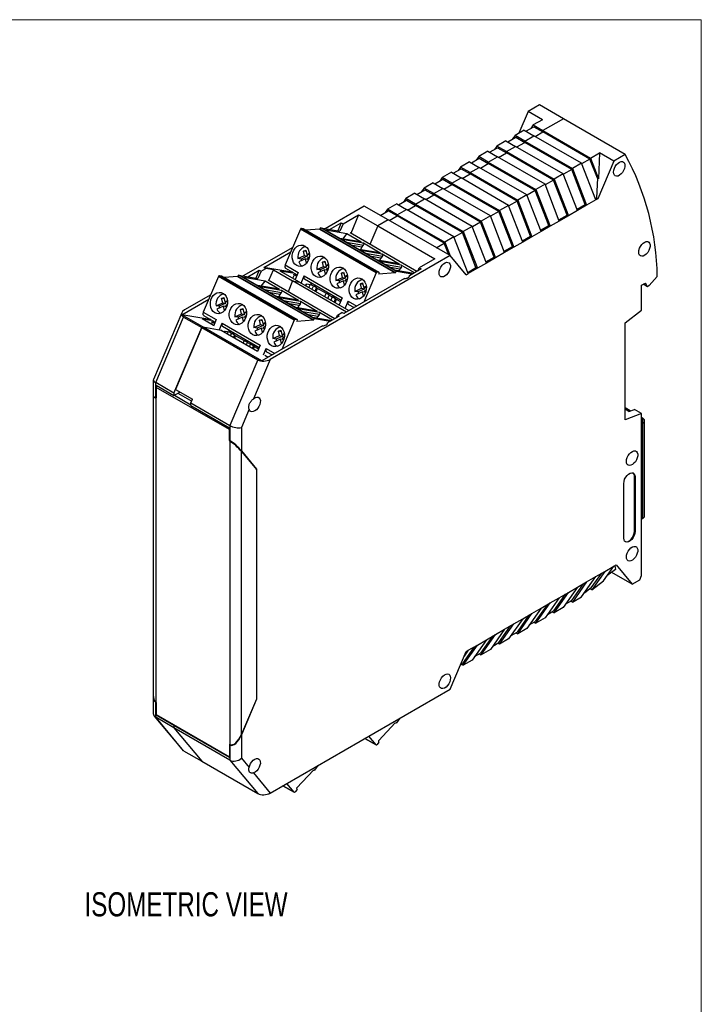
# Model space of a CAD drawing. Header units: millimetres. Extents: x 0 to 432, y 0 to 279.
# Tile 4 of 4: x 305 to 432, y 96 to 279. Entities that reach past the tile are written whole.
import ezdxf

# ---------------------------------------------------------------- set-up
doc = ezdxf.new("R2010")
doc.units = ezdxf.units.MM
doc.layers.add('TEXT', color=140, linetype='Continuous', lineweight=25)
doc.styles.add('SLDTEXTSTYLE0', font='TXT', dxfattribs={"width": 0.75})

msp = doc.modelspace()

# ---------------------------------------------------------------- linework, layer by layer
at = {"color": 7, "linetype": 'Continuous', "lineweight": 18}
for p in [(0, 279.4), (431.8, 0)]:
    msp.add_line(p, (431.8, 279.4), dxfattribs=at)
for p, q in [((401.64, 263.5), (399.52, 262.28)), ((406.09, 260.93), (401.64, 263.5)), ((399.52, 262.28), (397.8, 258.22)), ((402.18, 260.75), (399.52, 262.28)), ((402.18, 260.75), (400.48, 259.77)), ((406.09, 260.93), (402.28, 258.73)), ((417.62, 254.28), (406.09, 260.93)), ((399.12, 258.6), (400.6, 259.45)), ((400.48, 259.77), (400.02, 259.12)), ((400.48, 259.77), (402.28, 258.73)), ((400.6, 259.45), (402.28, 258.48)), ((395.72, 256.64), (397.21, 257.49)), ((397.09, 257.81), (396.63, 257.16)), ((398.78, 258.79), (397.09, 257.81)), ((398.89, 256.77), (397.09, 257.81)), ((397.21, 257.49), (398.89, 256.52)), ((398.78, 258.79), (400.58, 257.75)), ((398.89, 256.77), (400.58, 257.75)), ((409.46, 252.63), (400.58, 257.75)), ((400.8, 257.63), (402.28, 258.48)), ((402.28, 258.73), (411.15, 253.61)), ((402.28, 258.48), (402.28, 258.73)), ((411.03, 253.43), (402.28, 258.48)), ((392.33, 254.68), (393.81, 255.53)), ((393.69, 255.85), (393.23, 255.2)), ((395.39, 256.83), (393.69, 255.85)), ((395.49, 254.81), (393.69, 255.85)), ((393.81, 255.53), (395.49, 254.56)), ((395.39, 256.83), (397.19, 255.79)), ((395.49, 254.81), (397.19, 255.79)), ((406.06, 250.67), (397.19, 255.79)), ((397.4, 255.67), (398.89, 256.52)), ((398.89, 256.77), (407.76, 251.65)), ((398.89, 256.52), (398.89, 256.77)), ((407.64, 251.47), (398.89, 256.52)), ((388.94, 252.72), (390.42, 253.57)), ((390.3, 253.89), (389.84, 253.24)), ((391.99, 254.87), (390.3, 253.89)), ((392.1, 252.85), (390.3, 253.89)), ((390.42, 253.57), (392.1, 252.61)), ((391.99, 254.87), (393.8, 253.83)), ((392.1, 252.85), (393.8, 253.83)), ((402.67, 248.71), (393.8, 253.83)), ((394.01, 253.71), (395.49, 254.56)), ((395.49, 254.81), (404.37, 249.69)), ((395.49, 254.56), (395.49, 254.81)), ((404.24, 249.51), (395.49, 254.56)), ((411.03, 253.43), (409.49, 252.54)), ((412.42, 249.86), (411.03, 253.43)), ((411.15, 253.61), (412.85, 254.59)), ((411.15, 253.61), (412.66, 249.72)), ((412.85, 254.59), (412.66, 249.72)), ((415.5, 253.05), (412.85, 254.59)), ((417.62, 254.28), (415.5, 253.05)), ((385.54, 250.76), (387.03, 251.62)), ((386.9, 251.93), (386.45, 251.28)), ((388.6, 252.91), (386.9, 251.93)), ((388.7, 250.89), (386.9, 251.93)), ((387.03, 251.62), (388.7, 250.65)), ((388.6, 252.91), (390.4, 251.87)), ((388.7, 250.89), (390.4, 251.87)), ((399.27, 246.75), (390.4, 251.87)), ((390.61, 251.75), (392.1, 252.61)), ((392.1, 252.85), (400.97, 247.73)), ((392.1, 252.61), (392.1, 252.85)), ((400.85, 247.55), (392.1, 252.61)), ((407.64, 251.47), (406.1, 250.58)), ((410.17, 244.95), (407.64, 251.47)), ((409.46, 252.63), (407.76, 251.65)), ((407.76, 251.65), (410.41, 244.81)), ((412.11, 245.79), (409.46, 252.63)), ((415.5, 253.05), (412.52, 246.02)), ((382.15, 248.8), (383.63, 249.66)), ((383.51, 249.97), (383.05, 249.32)), ((385.21, 250.95), (383.51, 249.97)), ((385.31, 248.93), (383.51, 249.97)), ((383.63, 249.66), (385.31, 248.69)), ((385.21, 250.95), (387.01, 249.91)), ((385.31, 248.93), (387.01, 249.91)), ((395.88, 244.79), (387.01, 249.91)), ((387.22, 249.79), (388.7, 250.65)), ((388.7, 250.89), (397.58, 245.77)), ((388.7, 250.65), (388.7, 250.89)), ((397.45, 245.59), (388.7, 250.65)), ((406.06, 250.67), (404.37, 249.69)), ((404.37, 249.69), (407.02, 242.85)), ((408.72, 243.83), (406.06, 250.67)), ((412.42, 249.86), (412.27, 246.17)), ((412.66, 249.72), (412.42, 249.86)), ((380.12, 248.01), (379.66, 247.36)), ((381.81, 248.99), (380.12, 248.01)), ((381.92, 246.97), (380.12, 248.01)), ((381.81, 248.99), (383.61, 247.95)), ((381.92, 246.97), (383.61, 247.95)), ((392.49, 242.83), (383.61, 247.95)), ((383.83, 247.83), (385.31, 248.69)), ((385.31, 248.93), (394.18, 243.81)), ((385.31, 248.69), (385.31, 248.93)), ((394.06, 243.64), (385.31, 248.69)), ((402.67, 248.71), (400.97, 247.73)), ((405.32, 241.87), (402.67, 248.71)), ((404.24, 249.51), (402.7, 248.62)), ((406.77, 242.99), (404.24, 249.51)), ((376.72, 246.05), (376.26, 245.4)), ((378.42, 247.03), (376.72, 246.05)), ((378.52, 245.01), (376.72, 246.05)), ((378.42, 247.03), (380.22, 245.99)), ((378.52, 245.01), (380.22, 245.99)), ((378.75, 246.84), (380.24, 247.7)), ((389.09, 240.87), (380.22, 245.99)), ((380.24, 247.7), (381.92, 246.73)), ((380.43, 245.87), (381.92, 246.73)), ((381.92, 246.97), (390.79, 241.85)), ((381.92, 246.73), (381.92, 246.97)), ((390.67, 241.68), (381.92, 246.73)), ((399.27, 246.75), (397.58, 245.77)), ((401.93, 239.91), (399.27, 246.75)), ((400.85, 247.55), (399.31, 246.66)), ((403.38, 241.03), (400.85, 247.55)), ((400.97, 247.73), (403.62, 240.89)), ((412.02, 246.02), (412.27, 246.17)), ((412.52, 246.02), (412.11, 245.79)), ((412.27, 246.17), (412.52, 246.02)), ((368.98, 244.65), (361.69, 240.44)), ((373.43, 242.07), (368.98, 244.65)), ((375.02, 245.07), (373.33, 244.09)), ((375.02, 245.07), (376.83, 244.03)), ((375.36, 244.88), (376.84, 245.74)), ((376.84, 245.74), (378.52, 244.77)), ((377.04, 243.91), (378.52, 244.77)), ((378.52, 245.01), (387.39, 239.89)), ((378.52, 244.77), (378.52, 245.01)), ((387.27, 239.72), (378.52, 244.77)), ((395.88, 244.79), (394.18, 243.81)), ((398.53, 237.95), (395.88, 244.79)), ((397.45, 245.59), (395.91, 244.7)), ((399.99, 239.07), (397.45, 245.59)), ((397.58, 245.77), (400.23, 238.93)), ((408.63, 244.06), (410.17, 244.95)), ((410.41, 244.81), (408.72, 243.83)), ((410.41, 244.81), (410.17, 244.95)), ((412.11, 245.79), (410.41, 244.81)), ((365.02, 241.34), (367.91, 243.01)), ((367.91, 243.01), (366.45, 239.57)), ((367.91, 243.01), (371.48, 240.95)), ((371.96, 242.92), (373.45, 243.78)), ((373.33, 244.09), (372.87, 243.44)), ((375.13, 243.05), (373.33, 244.09)), ((375.13, 242.81), (373.45, 243.78)), ((373.64, 241.95), (375.13, 242.81)), ((375.13, 243.05), (376.83, 244.03)), ((375.13, 242.81), (375.13, 243.05)), ((375.13, 243.05), (384, 237.93)), ((383.88, 237.76), (375.13, 242.81)), ((385.7, 238.91), (376.83, 244.03)), ((392.49, 242.83), (390.79, 241.85)), ((395.14, 235.99), (392.49, 242.83)), ((394.06, 243.64), (392.52, 242.75)), ((396.59, 237.11), (394.06, 243.64)), ((394.18, 243.81), (396.84, 236.97)), ((405.23, 242.1), (406.77, 242.99)), ((407.02, 242.85), (405.32, 241.87)), ((407.02, 242.85), (406.77, 242.99)), ((408.72, 243.83), (407.02, 242.85)), ((371.37, 232.36), (357.26, 240.5)), ((357.26, 240.5), (357.6, 240.47)), ((357.6, 240.47), (371.71, 232.32)), ((374.98, 232.44), (360.87, 240.58)), ((360.87, 240.58), (364.43, 239.97)), ((362.51, 240.3), (364.66, 241.54)), ((364.66, 241.54), (364.02, 240.04)), ((365.02, 241.34), (364.43, 239.97)), ((364.66, 241.54), (365.02, 241.34)), ((371.48, 240.95), (370.02, 237.51)), ((373.43, 242.07), (371.48, 240.95)), ((371.48, 240.95), (382.12, 234.8)), ((384.96, 235.42), (373.43, 242.07)), ((389.09, 240.87), (387.39, 239.89)), ((391.75, 234.03), (389.09, 240.87)), ((390.67, 241.68), (389.12, 240.79)), ((393.2, 235.15), (390.67, 241.68)), ((390.79, 241.85), (393.44, 235.01)), ((401.84, 240.14), (403.38, 241.03)), ((403.62, 240.89), (401.93, 239.91)), ((403.62, 240.89), (403.38, 241.03)), ((405.32, 241.87), (403.62, 240.89)), ((357.07, 240.34), (354.24, 233.68)), ((371.18, 232.2), (357.07, 240.34)), ((360.65, 240.36), (358.16, 240.14)), ((360.67, 240.42), (360.65, 240.36)), ((360.65, 240.36), (374.75, 232.22)), ((360.67, 240.42), (374.78, 232.28)), ((361.79, 240.16), (364.47, 238.62)), ((365.75, 239.48), (361.79, 240.16)), ((368.35, 237.96), (364.44, 238.63)), ((365.03, 238.53), (365.75, 239.48)), ((368.42, 237.93), (365.75, 239.48)), ((378.77, 232.46), (366.33, 239.64)), ((385.7, 238.91), (384, 237.93)), ((388.35, 232.07), (385.7, 238.91)), ((387.27, 239.72), (385.73, 238.83)), ((389.8, 233.19), (387.27, 239.72)), ((387.39, 239.89), (390.05, 233.05)), ((398.44, 238.18), (399.99, 239.07)), ((400.23, 238.93), (398.53, 237.95)), ((400.23, 238.93), (399.99, 239.07)), ((401.93, 239.91), (400.23, 238.93)), ((355.63, 236.94), (346.42, 231.62)), ((364.47, 238.62), (368.42, 237.93)), ((364.84, 238.4), (368, 236.58)), ((368.8, 237.72), (364.84, 238.4)), ((365.67, 237.92), (368.82, 237.38)), ((368.55, 236.98), (366.77, 237.28)), ((368.33, 236.53), (368.55, 236.98)), ((368.55, 236.98), (368.82, 237.38)), ((371.96, 235.89), (368.8, 237.72)), ((382.39, 236.9), (383.88, 237.76)), ((384.74, 235.55), (383.88, 237.76)), ((384, 237.93), (384.99, 235.38)), ((395.05, 236.22), (396.59, 237.11)), ((396.84, 236.97), (395.14, 235.99)), ((396.84, 236.97), (396.59, 237.11)), ((398.53, 237.95), (396.84, 236.97)), ((350.25, 233.22), (355.29, 236.13)), ((384.96, 235.42), (351.46, 216.08)), ((356.61, 234.89), (357.85, 235.45)), ((358.44, 235.35), (357.21, 234.78)), ((357.65, 236.25), (358.06, 236.44)), ((357.85, 235.45), (357.65, 236.25)), ((358.13, 236.17), (357.65, 236.25)), ((357.85, 235.45), (358.44, 235.35)), ((358.06, 236.44), (358.26, 235.64)), ((358.26, 235.64), (358.74, 235.86)), ((358.76, 235.55), (358.26, 235.64)), ((358.44, 235.35), (358.38, 235.62)), ((358.73, 235.13), (358.42, 234.99)), ((358.42, 234.99), (358.53, 234.5)), ((371.89, 235.92), (367.97, 236.59)), ((368, 236.58), (371.96, 235.89)), ((372.34, 235.67), (368.38, 236.36)), ((368.38, 236.36), (371.54, 234.53)), ((369.21, 235.88), (372.36, 235.33)), ((372.08, 234.94), (370.31, 235.24)), ((372.36, 235.33), (372.08, 234.94)), ((375.49, 233.85), (372.34, 235.67)), ((387.94, 231.84), (384.96, 235.42)), ((391.66, 234.26), (393.2, 235.15)), ((393.44, 235.01), (391.75, 234.03)), ((393.44, 235.01), (393.2, 235.15)), ((395.14, 235.99), (393.44, 235.01)), ((350.25, 233.22), (350.6, 233.02)), ((355.47, 232.32), (350.25, 233.22)), ((354.24, 233.68), (356.63, 232.3)), ((357.21, 234.78), (356.61, 234.89)), ((358.01, 234.8), (356.77, 234.23)), ((358.21, 234), (358.01, 234.8)), ((358.48, 234.72), (358.01, 234.8)), ((358.22, 234), (358.21, 234)), ((360.15, 232.84), (361.39, 233.41)), ((361.98, 233.31), (360.74, 232.74)), ((361.19, 234.21), (361.6, 234.4)), ((361.39, 233.41), (361.19, 234.21)), ((361.66, 234.13), (361.19, 234.21)), ((361.39, 233.41), (361.98, 233.31)), ((361.6, 234.4), (361.79, 233.6)), ((361.79, 233.6), (362.28, 233.82)), ((362.3, 233.51), (361.79, 233.6)), ((361.98, 233.31), (361.91, 233.57)), ((375.43, 233.88), (371.51, 234.55)), ((371.54, 234.53), (375.49, 233.85)), ((371.87, 234.49), (372.08, 234.94)), ((375.87, 233.63), (371.91, 234.32)), ((371.91, 234.32), (374.59, 232.77)), ((372.74, 233.84), (375.89, 233.29)), ((375.62, 232.9), (373.84, 233.2)), ((375.89, 233.29), (375.62, 232.9)), ((378.34, 232.21), (375.87, 233.63)), ((379, 232.59), (379.23, 233.13)), ((382.12, 234.8), (379.23, 233.13)), ((379.23, 233.13), (379.58, 232.93)), ((388.26, 232.3), (389.8, 233.19)), ((390.05, 233.05), (389.8, 233.19)), ((391.75, 234.03), (390.05, 233.05)), ((341.8, 231.52), (338.97, 224.86)), ((355.91, 223.38), (341.8, 231.52)), ((356.1, 223.54), (341.99, 231.68)), ((341.99, 231.68), (342.33, 231.65)), ((342.33, 231.65), (356.44, 223.51)), ((345.37, 231.54), (342.89, 231.33)), ((345.4, 231.61), (345.37, 231.54)), ((345.37, 231.54), (359.48, 223.4)), ((345.4, 231.61), (359.51, 223.46)), ((359.7, 223.62), (345.6, 231.77)), ((345.6, 231.77), (349.16, 231.15)), ((346.52, 231.34), (349.19, 229.8)), ((350.47, 230.66), (346.52, 231.34)), ((347.24, 231.48), (349.39, 232.73)), ((349.39, 232.73), (348.75, 231.22)), ((349.74, 232.52), (349.16, 231.15)), ((349.39, 232.73), (349.74, 232.52)), ((349.74, 232.52), (350.6, 233.02)), ((352.05, 232.77), (350.6, 233.02)), ((351.19, 230.75), (352.05, 232.77)), ((352.05, 232.77), (355.62, 230.71)), ((355.57, 232.16), (353.32, 232.55)), ((356.89, 230.49), (353.32, 232.55)), ((354.3, 233.1), (356.44, 231.86)), ((355.39, 232.47), (355.57, 232.17)), ((355.68, 231.19), (355.95, 231.81)), ((355.69, 231.97), (355.95, 231.81)), ((356.33, 231.59), (355.95, 231.81)), ((356.63, 232.3), (356.07, 230.97)), ((357.2, 230.31), (357.76, 231.65)), ((357.76, 231.65), (364.83, 227.56)), ((360.74, 232.74), (360.15, 232.84)), ((361.55, 232.76), (360.31, 232.19)), ((361.74, 231.95), (361.55, 232.76)), ((362.02, 232.68), (361.55, 232.76)), ((361.75, 231.96), (361.74, 231.95)), ((362.26, 233.09), (361.95, 232.94)), ((361.95, 232.94), (362.07, 232.46)), ((363.68, 230.8), (364.92, 231.37)), ((364.72, 232.17), (365.13, 232.36)), ((364.92, 231.37), (364.72, 232.17)), ((365.2, 232.09), (364.72, 232.17)), ((364.92, 231.37), (365.51, 231.27)), ((365.13, 232.36), (365.33, 231.55)), ((365.33, 231.55), (365.81, 231.77)), ((365.83, 231.47), (365.33, 231.55)), ((365.51, 231.27), (365.45, 231.53)), ((371.18, 232.2), (368.87, 226.74)), ((371.71, 232.32), (371.37, 232.36)), ((371.71, 232.32), (371.7, 231.95)), ((374.75, 232.22), (371.7, 231.95)), ((374.59, 232.77), (378.22, 232.15)), ((374.75, 232.22), (374.78, 232.28)), ((377.87, 231.94), (374.98, 232.44)), ((375.49, 232.62), (375.62, 232.9)), ((377.34, 231.48), (377.42, 231.68)), ((379.58, 232.93), (377.42, 231.68)), ((387.94, 231.84), (388.35, 232.07)), ((390.05, 233.05), (388.35, 232.07)), ((422.08, 229.82), (423.6, 231.52)), ((353.08, 229.14), (349.16, 229.82)), ((349.19, 229.8), (353.15, 229.12)), ((349.57, 229.58), (352.73, 227.76)), ((353.53, 228.9), (349.57, 229.58)), ((349.76, 229.71), (350.47, 230.66)), ((353.15, 229.12), (350.47, 230.66)), ((363.49, 223.64), (351.06, 230.82)), ((355.62, 230.71), (354.76, 228.69)), ((365.68, 224.9), (355.62, 230.71)), ((355.62, 230.71), (356.89, 230.49)), ((356.89, 230.49), (366.12, 225.16)), ((357.82, 231.06), (364.65, 227.12)), ((358, 229.85), (358, 229.85)), ((358.15, 230.05), (358.05, 229.82)), ((359.2, 229.94), (358.29, 230.09)), ((358.65, 229.47), (358.87, 229.99)), ((358.91, 230.44), (359.2, 229.94)), ((359.2, 229.94), (359.48, 229.77)), ((359.48, 229.77), (359.22, 229.15)), ((360.08, 229.43), (359.48, 229.77)), ((364.28, 230.7), (363.68, 230.8)), ((365.08, 230.72), (363.84, 230.15)), ((365.51, 231.27), (364.28, 230.7)), ((365.28, 229.91), (365.08, 230.72)), ((365.55, 230.64), (365.08, 230.72)), ((376.48, 231.14), (365.17, 224.61)), ((365.29, 229.92), (365.28, 229.91)), ((365.8, 231.04), (365.49, 230.9)), ((365.49, 230.9), (365.61, 230.42)), ((368.26, 230.13), (368.67, 230.32)), ((368.46, 229.33), (368.26, 230.13)), ((368.73, 230.05), (368.26, 230.13)), ((368.67, 230.32), (368.86, 229.51)), ((368.86, 229.51), (369.35, 229.73)), ((369.37, 229.43), (368.86, 229.51)), ((369.05, 229.22), (368.98, 229.49)), ((420.67, 229.91), (421.37, 230.31)), ((420.67, 225.26), (420.67, 229.91)), ((421.74, 229.62), (420.96, 230.07)), ((421.74, 229.62), (421.37, 230.31)), ((422.08, 229.82), (421.74, 229.62)), ((340.36, 228.12), (335.48, 225.31)), ((342.38, 227.44), (342.79, 227.62)), ((342.79, 227.62), (342.98, 226.82)), ((350.4, 229.1), (353.55, 228.56)), ((353.27, 228.16), (351.5, 228.47)), ((356.62, 227.1), (352.7, 227.78)), ((352.73, 227.76), (356.69, 227.07)), ((353.06, 227.71), (353.27, 228.16)), ((353.27, 228.16), (353.55, 228.56)), ((356.69, 227.07), (353.53, 228.9)), ((359.82, 228.8), (360.08, 229.43)), ((360, 228.7), (360.26, 229.32)), ((360.08, 229.43), (361.86, 228.4)), ((361.86, 228.4), (361.59, 227.78)), ((362.45, 228.06), (361.86, 228.4)), ((362.19, 227.43), (362.45, 228.06)), ((362.45, 228.06), (363.02, 227.73)), ((363.02, 227.73), (362.75, 227.11)), ((363.62, 227.39), (363.02, 227.73)), ((367.22, 228.76), (368.46, 229.33)), ((367.81, 228.66), (367.22, 228.76)), ((368.62, 228.68), (367.38, 228.11)), ((369.05, 229.22), (367.81, 228.66)), ((368.46, 229.33), (369.05, 229.22)), ((368.81, 227.87), (368.62, 228.68)), ((369.09, 228.59), (368.62, 228.68)), ((368.82, 227.88), (368.81, 227.87)), ((369.33, 229), (369.02, 228.86)), ((369.02, 228.86), (369.14, 228.38)), ((334.98, 224.41), (340.01, 227.31)), ((341.34, 226.07), (342.58, 226.63)), ((341.93, 225.97), (341.34, 226.07)), ((342.74, 225.98), (341.5, 225.42)), ((343.17, 226.53), (341.93, 225.97)), ((342.58, 226.63), (342.38, 227.44)), ((342.85, 227.36), (342.38, 227.44)), ((342.58, 226.63), (343.17, 226.53)), ((342.93, 225.18), (342.74, 225.98)), ((343.21, 225.9), (342.74, 225.98)), ((342.98, 226.82), (343.47, 227.04)), ((343.49, 226.73), (342.98, 226.82)), ((343.17, 226.53), (343.1, 226.8)), ((343.45, 226.31), (343.14, 226.17)), ((343.14, 226.17), (343.26, 225.69)), ((357.06, 226.86), (353.1, 227.54)), ((353.1, 227.54), (356.26, 225.72)), ((353.94, 227.06), (357.08, 226.52)), ((356.81, 226.12), (355.04, 226.43)), ((356.6, 225.67), (356.81, 226.12)), ((357.08, 226.52), (356.81, 226.12)), ((360.22, 225.03), (357.06, 226.86)), ((363.35, 226.76), (363.62, 227.39)), ((363.53, 226.66), (363.8, 227.28)), ((363.62, 227.39), (364.53, 226.86)), ((364.83, 227.56), (364.27, 226.23)), ((365.4, 225.58), (365.97, 226.91)), ((365.97, 226.91), (367.56, 225.99)), ((366.02, 226.33), (367.08, 225.72)), ((334.94, 224.76), (329.67, 212.34)), ((330.09, 211.74), (335.27, 223.97)), ((338.9, 222.14), (334.98, 224.41)), ((340.2, 223.5), (334.98, 224.41)), ((335.27, 223.97), (338.67, 222.01)), ((338.97, 224.86), (341.36, 223.48)), ((339.03, 224.28), (341.17, 223.04)), ((342.94, 225.18), (342.93, 225.18)), ((344.87, 224.03), (346.11, 224.59)), ((345.47, 223.92), (344.87, 224.03)), ((346.27, 223.94), (345.03, 223.38)), ((346.71, 224.49), (345.47, 223.92)), ((345.92, 225.4), (346.32, 225.58)), ((346.11, 224.59), (345.92, 225.4)), ((346.39, 225.31), (345.92, 225.4)), ((346.11, 224.59), (346.71, 224.49)), ((346.47, 223.14), (346.27, 223.94)), ((346.74, 223.86), (346.27, 223.94)), ((346.32, 225.58), (346.52, 224.78)), ((346.52, 224.78), (347, 225)), ((347.02, 224.69), (346.52, 224.78)), ((346.71, 224.49), (346.64, 224.76)), ((346.99, 224.27), (346.68, 224.13)), ((346.68, 224.13), (346.8, 223.64)), ((360.15, 225.06), (356.23, 225.73)), ((356.26, 225.72), (360.22, 225.03)), ((360.6, 224.82), (356.64, 225.5)), ((356.64, 225.5), (359.32, 223.96)), ((357.47, 225.02), (360.62, 224.48)), ((360.34, 224.08), (358.57, 224.39)), ((359.32, 223.96), (362.95, 223.33)), ((360.21, 223.8), (360.34, 224.08)), ((360.62, 224.48), (360.34, 224.08)), ((363.06, 223.39), (360.6, 224.82)), ((364.31, 224.11), (362.15, 222.87)), ((363.73, 223.78), (363.96, 224.32)), ((363.96, 224.32), (364.82, 224.81)), ((363.96, 224.32), (364.31, 224.11)), ((365.17, 224.61), (364.82, 224.81)), ((364.82, 224.81), (365.36, 224.72)), ((366.4, 225.32), (366.41, 225.35)), ((417.59, 222.86), (420.67, 225.26)), ((338.67, 222.01), (338.9, 222.14)), ((340.3, 223.34), (338.73, 223.62)), ((340.89, 222.37), (338.73, 223.62)), ((349.9, 215.79), (338.9, 222.14)), ((338.9, 222.14), (342.3, 221.55)), ((340.11, 223.65), (340.29, 223.35)), ((340.41, 223.15), (340.68, 223)), ((340.5, 222.59), (340.68, 223)), ((341.06, 222.78), (340.68, 223)), ((341.36, 223.48), (340.85, 222.29)), ((341.98, 221.63), (342.49, 222.83)), ((342.49, 222.83), (349.56, 218.75)), ((342.54, 222.25), (349.37, 218.31)), ((346.48, 223.14), (346.47, 223.14)), ((348.41, 221.99), (349.65, 222.55)), ((350.24, 222.45), (349, 221.88)), ((349.45, 223.36), (349.86, 223.54)), ((349.65, 222.55), (349.45, 223.36)), ((349.92, 223.27), (349.45, 223.36)), ((349.65, 222.55), (350.24, 222.45)), ((349.86, 223.54), (350.05, 222.74)), ((361.21, 222.32), (349.9, 215.79)), ((350.05, 222.74), (350.54, 222.96)), ((350.56, 222.65), (350.05, 222.74)), ((350.24, 222.45), (350.18, 222.72)), ((350.52, 222.23), (350.21, 222.09)), ((355.91, 223.38), (353.59, 217.93)), ((356.44, 223.51), (356.1, 223.54)), ((356.44, 223.51), (356.42, 223.13)), ((359.48, 223.4), (356.42, 223.13)), ((359.48, 223.4), (359.51, 223.46)), ((362.6, 223.12), (359.7, 223.62)), ((362.06, 222.66), (362.15, 222.87)), ((417.59, 204.82), (417.59, 222.86)), ((333.48, 209.78), (338.67, 222.01)), ((338.67, 222.01), (333.77, 210.47)), ((338.67, 222.01), (349.13, 215.96)), ((342.3, 221.55), (342.24, 221.59)), ((342.3, 221.55), (349.09, 217.63)), ((342.88, 221.23), (342.88, 221.22)), ((343.93, 221.12), (343.02, 221.28)), ((343.47, 220.88), (343.6, 221.18)), ((343.63, 221.62), (343.93, 221.12)), ((343.93, 221.12), (344.21, 220.96)), ((344.21, 220.96), (344.04, 220.55)), ((344.81, 220.61), (344.21, 220.96)), ((344.64, 220.21), (344.81, 220.61)), ((344.81, 220.61), (346.58, 219.59)), ((344.82, 220.1), (344.99, 220.51)), ((349, 221.88), (348.41, 221.99)), ((349.81, 221.9), (348.57, 221.33)), ((350, 221.1), (349.81, 221.9)), ((350.28, 221.82), (349.81, 221.9)), ((350.01, 221.1), (350, 221.1)), ((350.21, 222.09), (350.33, 221.6)), ((351.95, 219.94), (353.18, 220.51)), ((353.78, 220.41), (352.54, 219.84)), ((352.99, 221.31), (353.39, 221.5)), ((353.18, 220.51), (352.99, 221.31)), ((353.46, 221.23), (352.99, 221.31)), ((353.18, 220.51), (353.78, 220.41)), ((353.39, 221.5), (353.59, 220.7)), ((353.59, 220.7), (354.07, 220.92)), ((354.09, 220.61), (353.59, 220.7)), ((353.78, 220.41), (353.71, 220.67)), ((346.58, 219.59), (346.41, 219.18)), ((347.18, 219.24), (346.58, 219.59)), ((347.01, 218.84), (347.18, 219.24)), ((347.18, 219.24), (347.75, 218.92)), ((347.75, 218.92), (347.57, 218.51)), ((348.34, 218.57), (347.75, 218.92)), ((348.17, 218.16), (348.34, 218.57)), ((348.34, 218.57), (349.26, 218.04)), ((348.35, 218.06), (348.53, 218.47)), ((349.56, 218.75), (349.05, 217.55)), ((352.54, 219.84), (351.95, 219.94)), ((353.34, 219.86), (352.11, 219.29)), ((353.54, 219.05), (353.34, 219.86)), ((353.81, 219.78), (353.34, 219.86)), ((353.55, 219.06), (353.54, 219.05)), ((354.06, 220.19), (353.75, 220.04)), ((353.75, 220.04), (353.87, 219.56)), ((350.18, 216.9), (350.69, 218.09)), ((350.44, 216.85), (351.09, 216.48)), ((350.69, 218.09), (352.29, 217.17)), ((350.75, 217.51), (351.81, 216.9)), ((349.13, 215.96), (343.94, 203.74)), ((351.46, 216.08), (348.35, 208.75)), ((351.12, 216.5), (351.13, 216.53)), ((329.65, 212.25), (329.65, 208.99)), ((333.48, 209.78), (330.09, 211.74)), ((330.09, 208.93), (330.09, 211.74)), ((330.16, 211.25), (330.16, 208.88)), ((330.16, 211.25), (333.48, 209.33)), ((343.84, 202.98), (330.2, 210.86)), ((330.2, 208.74), (330.2, 210.86)), ((333.48, 209.33), (334.6, 209.98)), ((333.48, 209.78), (333.48, 209.33)), ((333.59, 209.4), (336.66, 207.62)), ((333.77, 210.47), (336.95, 208.63)), ((334.22, 209.76), (336.8, 208.27)), ((329.65, 208.86), (329.65, 153.46)), ((330.09, 208.93), (330.16, 208.88)), ((330.09, 208.8), (330.09, 152.3)), ((330.2, 208.74), (330.09, 208.8)), ((330.2, 208.84), (330.16, 208.88)), ((336.66, 207.95), (336.95, 208.63)), ((336.66, 207.95), (343.94, 203.74)), ((336.66, 207.5), (336.66, 207.95)), ((336.66, 207.5), (343.87, 203.33)), ((347.51, 206.78), (346.07, 203.38)), ((418.56, 206.46), (417.59, 207.02)), ((418.3, 206.36), (417.59, 206.77)), ((420.67, 205.97), (417.59, 204.82)), ((418.3, 206.36), (419.32, 206.74)), ((420.67, 205.97), (419.32, 206.74)), ((420.67, 175.79), (420.67, 205.97)), ((420.84, 205.14), (420.67, 205.24)), ((420.84, 204.9), (420.67, 205)), ((420.67, 204.96), (420.84, 204.9)), ((420.84, 204.9), (420.84, 204.08)), ((420.84, 204.08), (420.84, 186.36)), ((421.22, 186.89), (421.22, 204.61)), ((343.84, 202.98), (343.84, 200.86)), ((343.87, 200.97), (343.87, 203.33)), ((343.94, 203.74), (343.94, 200.92)), ((346.07, 203.38), (346.07, 199.04)), ((343.95, 200.8), (343.84, 200.86)), ((343.87, 200.97), (343.94, 200.92)), ((343.87, 200.97), (344.08, 200.72)), ((343.95, 144.3), (343.95, 200.8)), ((346.07, 199.04), (348.89, 195.64)), ((346.07, 146.18), (346.07, 198.91)), ((346.07, 198.91), (348.86, 195.56)), ((348.7, 195.75), (348.89, 195.64)), ((348.86, 195.56), (348.86, 152.76)), ((348.89, 195.64), (348.89, 152.72)), ((417.34, 182.75), (417.34, 192.96)), ((419.36, 194.24), (419.46, 194.18)), ((419.36, 184.04), (419.36, 194.24)), ((419.46, 194.18), (419.46, 183.97)), ((420.84, 186.36), (420.67, 186.26)), ((419.36, 184.04), (419.46, 183.97)), ((411.3, 173.47), (413.23, 176.21)), ((413.81, 176.54), (411.41, 173.14)), ((412.11, 175.57), (413.81, 176.54)), ((413.59, 174.8), (415.5, 177.52)), ((413.81, 176.54), (415.5, 177.52)), ((415.83, 176.92), (414.22, 175.7)), ((418.9, 174.18), (415.1, 176.37)), ((415.5, 177.52), (415.91, 177.76)), ((415.71, 177.64), (415.83, 176.92)), ((415.91, 177.76), (418.9, 174.18)), ((410.41, 174.59), (407.76, 170.81)), ((408.72, 173.61), (410.41, 174.59)), ((409.46, 171.79), (412.11, 175.57)), ((410.41, 174.59), (412.11, 175.57)), ((411.41, 173.14), (413.59, 174.8)), ((418.9, 174.18), (420.33, 175)), ((420.33, 175), (420.67, 175.79)), ((404.37, 168.85), (407.02, 172.63)), ((405.32, 171.65), (407.02, 172.63)), ((408.72, 173.61), (406.06, 169.83)), ((407.02, 172.63), (408.72, 173.61)), ((407.64, 171.13), (409.83, 174.25)), ((411.3, 173.47), (410.06, 172.53)), ((411.41, 173.14), (411.1, 173.32)), ((405.32, 171.65), (402.67, 167.87)), ((403.62, 170.67), (405.32, 171.65)), ((406.44, 172.29), (404.24, 169.17)), ((406.52, 170.48), (407.64, 171.13)), ((407.76, 170.81), (407.42, 171)), ((407.76, 170.81), (409.46, 171.79)), ((410.06, 172.53), (409.91, 172.44)), ((401.93, 169.69), (399.27, 165.91)), ((400.23, 168.71), (401.93, 169.69)), ((403.05, 170.33), (400.85, 167.21)), ((400.97, 166.89), (403.62, 170.67)), ((401.93, 169.69), (403.62, 170.67)), ((403.13, 168.52), (404.24, 169.17)), ((404.03, 169.04), (404.37, 168.85)), ((406.06, 169.83), (404.37, 168.85)), ((398.53, 167.73), (395.88, 163.95)), ((396.84, 166.75), (398.53, 167.73)), ((399.65, 168.37), (397.45, 165.25)), ((397.58, 164.93), (400.23, 168.71)), ((398.53, 167.73), (400.23, 168.71)), ((399.73, 166.56), (400.85, 167.21)), ((400.64, 167.08), (400.97, 166.89)), ((402.67, 167.87), (400.97, 166.89)), ((395.14, 165.77), (392.49, 161.99)), ((393.44, 164.79), (395.14, 165.77)), ((394.06, 163.29), (396.26, 166.41)), ((394.18, 162.97), (396.84, 166.75)), ((395.14, 165.77), (396.84, 166.75)), ((396.34, 164.6), (397.45, 165.25)), ((399.27, 165.91), (397.58, 164.93)), ((391.75, 163.81), (389.09, 160.03)), ((390.05, 162.83), (391.75, 163.81)), ((392.86, 164.45), (390.67, 161.33)), ((390.79, 161.01), (393.44, 164.79)), ((391.75, 163.81), (393.44, 164.79)), ((395.88, 163.95), (394.18, 162.97)), ((397.24, 165.12), (397.58, 164.93)), ((384.96, 154.58), (387.94, 161.61)), ((389.47, 162.49), (387.27, 159.37)), ((387.39, 159.05), (390.05, 162.83)), ((388.35, 161.85), (387.57, 160.74)), ((387.94, 161.61), (388.35, 161.85)), ((388.35, 161.85), (390.05, 162.83)), ((392.49, 161.99), (390.79, 161.01)), ((392.94, 162.64), (394.06, 163.29)), ((394.18, 162.97), (393.85, 163.17)), ((389.09, 160.03), (387.39, 159.05)), ((389.55, 160.68), (390.67, 161.33)), ((390.45, 161.21), (390.79, 161.01)), ((386.9, 159.15), (387.27, 159.37)), ((387.06, 159.25), (387.39, 159.05)), ((351.46, 135.24), (384.96, 154.58)), ((329.65, 153.34), (329.65, 150.08)), ((348.86, 152.76), (346.07, 146.18)), ((348.89, 152.72), (346.07, 146.06)), ((348.89, 152.72), (348.86, 152.75)), ((330.09, 152.3), (330.2, 152.24)), ((330.09, 152.18), (330.16, 152.14)), ((330.09, 149.36), (330.09, 152.18)), ((330.16, 152.14), (330.2, 152.23)), ((330.16, 152.14), (330.16, 149.77)), ((330.2, 149.87), (330.2, 152.24)), ((329.83, 149.57), (335.03, 143.33)), ((333.48, 147.4), (330.09, 149.36)), ((335.27, 143.13), (330.09, 149.36)), ((330.16, 149.77), (330.26, 149.83)), ((333.48, 147.85), (330.16, 149.77)), ((330.2, 149.87), (343.84, 141.99)), ((375.62, 149.19), (374.98, 148.34)), ((333.48, 147.85), (333.59, 147.91)), ((333.48, 147.85), (333.48, 147.4)), ((343.87, 141.85), (333.48, 147.85)), ((343.94, 141.36), (333.48, 147.4)), ((333.48, 147.4), (338.67, 141.17)), ((374.75, 148.31), (371.7, 145.04)), ((374.78, 148.27), (374.74, 148.3)), ((374.74, 148.29), (374.8, 148.26)), ((374.75, 148.31), (374.78, 148.27)), ((346.07, 146.06), (346.07, 141.72)), ((369.07, 145.41), (371.2, 144.19)), ((371.18, 144.2), (369.08, 145.42)), ((371.18, 144.2), (369.82, 145.84)), ((371.71, 144.69), (371.7, 145.04)), ((343.84, 144.36), (343.95, 144.3)), ((343.84, 144.36), (343.84, 141.99)), ((343.92, 144.31), (343.87, 144.22)), ((343.87, 144.22), (343.94, 144.18)), ((343.87, 144.22), (343.87, 141.85)), ((343.94, 144.18), (343.94, 141.36)), ((371.71, 144.69), (371.37, 144.26)), ((335.27, 143.13), (338.67, 141.17)), ((343.84, 141.99), (343.87, 142.01)), ((343.94, 141.36), (349.13, 135.13)), ((346.07, 141.72), (347.51, 139.99)), ((338.67, 141.17), (349.13, 135.13)), ((360.34, 140.37), (359.7, 139.52)), ((348.35, 138.98), (351.46, 135.24)), ((359.48, 139.49), (356.42, 136.22)), ((359.47, 139.48), (359.53, 139.44)), ((359.51, 139.46), (359.47, 139.48)), ((359.48, 139.49), (359.51, 139.46)), ((353.8, 136.6), (355.93, 135.37)), ((355.91, 135.38), (353.8, 136.6)), ((355.91, 135.38), (354.54, 137.02)), ((356.44, 135.87), (356.1, 135.44)), ((356.44, 135.87), (356.42, 136.22))]:
    msp.add_line(p, q)
at = {"flags": 128}
for points in [[(415.43, 250.97), (415.47, 251.33), (415.59, 251.7), (415.77, 252.06), (416.01, 252.39), (416.28, 252.66), (416.57, 252.85), (416.85, 252.94), (417.11, 252.94), (417.32, 252.83), (417.47, 252.63), (417.54, 252.36), (417.54, 252.02), (417.47, 251.66), (417.32, 251.29), (417.11, 250.94), (416.85, 250.64), (416.57, 250.4), (416.28, 250.26), (416.01, 250.22), (415.77, 250.27), (415.59, 250.43), (415.47, 250.66), (415.43, 250.97)], [(356.38, 233.57), (356.06, 233.82), (355.81, 234.16), (355.64, 234.57), (355.55, 235.03), (355.55, 235.51), (355.65, 235.98), (355.84, 236.42), (356.1, 236.79), (356.42, 237.09), (356.79, 237.29), (357.18, 237.37), (357.56, 237.34), (357.92, 237.2), (358.24, 236.95), (358.49, 236.61), (358.66, 236.2), (358.75, 235.75), (358.75, 235.27), (358.65, 234.8), (358.46, 234.36), (358.2, 233.98), (357.88, 233.68), (357.51, 233.49), (357.13, 233.4), (356.74, 233.43), (356.38, 233.57)], [(420.14, 236.05), (420.17, 236.4), (420.29, 236.78), (420.47, 237.14), (420.71, 237.47), (420.98, 237.74), (421.27, 237.93), (421.55, 238.02), (421.81, 238.02), (422.02, 237.91), (422.17, 237.71), (422.25, 237.44), (422.25, 237.1), (422.17, 236.74), (422.02, 236.36), (421.81, 236.01), (421.55, 235.71), (421.27, 235.48), (420.98, 235.34), (420.71, 235.29), (420.47, 235.35), (420.29, 235.5), (420.17, 235.74), (420.14, 236.05)], [(359.92, 231.53), (359.6, 231.78), (359.35, 232.12), (359.17, 232.53), (359.08, 232.99), (359.09, 233.47), (359.19, 233.94), (359.37, 234.38), (359.64, 234.75), (359.96, 235.05), (360.32, 235.25), (360.71, 235.33), (361.1, 235.3), (361.46, 235.16), (361.77, 234.91), (362.03, 234.57), (362.2, 234.16), (362.29, 233.71), (362.28, 233.23), (362.18, 232.75), (362, 232.32), (361.74, 231.94), (361.41, 231.64), (361.05, 231.45), (360.66, 231.36), (360.28, 231.39), (359.92, 231.53)], [(354.24, 233.68), (354.21, 233.57), (354.18, 233.46), (354.18, 233.36), (354.19, 233.27), (354.21, 233.2), (354.25, 233.14), (354.3, 233.1)], [(363.45, 229.49), (363.14, 229.74), (362.88, 230.08), (362.71, 230.49), (362.62, 230.95), (362.63, 231.43), (362.72, 231.9), (362.91, 232.33), (363.17, 232.71), (363.5, 233.01), (363.86, 233.2), (364.25, 233.29), (364.63, 233.26), (364.99, 233.12), (365.31, 232.87), (365.56, 232.53), (365.74, 232.12), (365.82, 231.66), (365.82, 231.19), (365.72, 230.71), (365.53, 230.28), (365.27, 229.9), (364.95, 229.6), (364.58, 229.41), (364.2, 229.32), (363.81, 229.35), (363.45, 229.49)], [(382.91, 232.19), (382.95, 232.55), (383.06, 232.92), (383.24, 233.28), (383.48, 233.61), (383.75, 233.88), (384.04, 234.07), (384.32, 234.17), (384.58, 234.16), (384.79, 234.06), (384.94, 233.86), (385.02, 233.58), (385.02, 233.25), (384.94, 232.88), (384.79, 232.51), (384.58, 232.16), (384.32, 231.86), (384.04, 231.63), (383.75, 231.48), (383.48, 231.44), (383.24, 231.49), (383.06, 231.65), (382.95, 231.89), (382.91, 232.19)], [(357.76, 231.65), (357.72, 231.54), (357.7, 231.43), (357.69, 231.33), (357.7, 231.24), (357.73, 231.17), (357.77, 231.1), (357.82, 231.06)], [(366.99, 227.45), (366.67, 227.7), (366.42, 228.04), (366.24, 228.45), (366.16, 228.91), (366.16, 229.38), (366.26, 229.86), (366.45, 230.29), (366.71, 230.67), (367.03, 230.97), (367.4, 231.16), (367.78, 231.25), (368.17, 231.22), (368.53, 231.08), (368.84, 230.83), (369.1, 230.49), (369.27, 230.08), (369.36, 229.62), (369.35, 229.14), (369.25, 228.67), (369.07, 228.24), (368.81, 227.86), (368.48, 227.56), (368.12, 227.36), (367.73, 227.28), (367.35, 227.31), (366.99, 227.45)], [(341.11, 224.76), (340.79, 225), (340.54, 225.34), (340.36, 225.75), (340.28, 226.21), (340.28, 226.69), (340.38, 227.16), (340.57, 227.6), (340.83, 227.98), (341.15, 228.27), (341.52, 228.47), (341.9, 228.56), (342.29, 228.53), (342.65, 228.38), (342.96, 228.14), (343.22, 227.8), (343.39, 227.39), (343.48, 226.93), (343.47, 226.45), (343.37, 225.98), (343.19, 225.54), (342.93, 225.16), (342.6, 224.87), (342.24, 224.67), (341.85, 224.58), (341.47, 224.61), (341.11, 224.76)], [(344.64, 222.71), (344.33, 222.96), (344.07, 223.3), (343.9, 223.71), (343.81, 224.17), (343.82, 224.65), (343.92, 225.12), (344.1, 225.56), (344.36, 225.94), (344.69, 226.23), (345.05, 226.43), (345.44, 226.51), (345.82, 226.49), (346.18, 226.34), (346.5, 226.1), (346.75, 225.76), (346.93, 225.35), (347.01, 224.89), (347.01, 224.41), (346.91, 223.94), (346.72, 223.5), (346.46, 223.12), (346.14, 222.83), (345.77, 222.63), (345.39, 222.54), (345, 222.57), (344.64, 222.71)], [(365.97, 226.91), (365.93, 226.8), (365.9, 226.7), (365.9, 226.6), (365.91, 226.51), (365.93, 226.43), (365.97, 226.37), (366.02, 226.33)], [(338.97, 224.86), (338.93, 224.75), (338.91, 224.65), (338.9, 224.55), (338.91, 224.46), (338.94, 224.38), (338.98, 224.32), (339.03, 224.28)], [(348.18, 220.67), (347.86, 220.92), (347.61, 221.26), (347.43, 221.67), (347.35, 222.13), (347.35, 222.61), (347.45, 223.08), (347.64, 223.52), (347.9, 223.89), (348.22, 224.19), (348.59, 224.39), (348.97, 224.47), (349.36, 224.45), (349.72, 224.3), (350.03, 224.05), (350.29, 223.72), (350.46, 223.3), (350.55, 222.85), (350.54, 222.37), (350.44, 221.9), (350.26, 221.46), (350, 221.08), (349.67, 220.79), (349.31, 220.59), (348.92, 220.5), (348.54, 220.53), (348.18, 220.67)], [(342.49, 222.83), (342.45, 222.72), (342.43, 222.62), (342.42, 222.52), (342.43, 222.43), (342.46, 222.35), (342.5, 222.29), (342.54, 222.25)], [(351.71, 218.63), (351.4, 218.88), (351.14, 219.22), (350.97, 219.63), (350.88, 220.09), (350.89, 220.57), (350.99, 221.04), (351.17, 221.48), (351.43, 221.85), (351.76, 222.15), (352.12, 222.35), (352.51, 222.43), (352.89, 222.4), (353.25, 222.26), (353.57, 222.01), (353.82, 221.67), (354, 221.26), (354.08, 220.81), (354.08, 220.33), (353.98, 219.86), (353.79, 219.42), (353.53, 219.04), (353.21, 218.74), (352.84, 218.55), (352.46, 218.46), (352.07, 218.49), (351.71, 218.63)], [(350.69, 218.09), (350.65, 217.99), (350.63, 217.88), (350.62, 217.78), (350.63, 217.69), (350.66, 217.61), (350.7, 217.55), (350.75, 217.51)], [(348.35, 208.75), (348.64, 208.94), (348.92, 209.02), (349.17, 209.01), (349.38, 208.89), (349.52, 208.69), (349.6, 208.4), (349.59, 208.06), (349.5, 207.69), (349.34, 207.32), (349.13, 206.98), (348.86, 206.68), (348.58, 206.46), (348.29, 206.33), (348.02, 206.29), (347.79, 206.36), (347.62, 206.53), (347.51, 206.78)], [(417.84, 197.04), (417.88, 197.39), (417.99, 197.77), (418.17, 198.13), (418.41, 198.46), (418.68, 198.73), (418.97, 198.92), (419.25, 199.01), (419.51, 199.01), (419.72, 198.9), (419.87, 198.7), (419.95, 198.43), (419.95, 198.09), (419.87, 197.73), (419.72, 197.35), (419.51, 197), (419.25, 196.7), (418.97, 196.47), (418.68, 196.33), (418.41, 196.28), (418.17, 196.34), (417.99, 196.49), (417.88, 196.73), (417.84, 197.04)], [(417.34, 192.96), (417.39, 193.33), (417.51, 193.72), (417.71, 194.09), (417.96, 194.43), (418.25, 194.69), (418.55, 194.87), (418.84, 194.94), (419.1, 194.9), (419.3, 194.75), (419.42, 194.5), (419.46, 194.18)], [(419.46, 183.97), (419.42, 183.6), (419.3, 183.22), (419.1, 182.84), (418.84, 182.5), (418.55, 182.24), (418.25, 182.06), (417.96, 181.99), (417.71, 182.04), (417.51, 182.19), (417.39, 182.43), (417.34, 182.75)], [(417.6, 182.1), (417.6, 182.1), (417.86, 182.06), (418.15, 182.12), (418.45, 182.3), (418.74, 182.56), (418.99, 182.9), (419.19, 183.28), (419.31, 183.67), (419.36, 184.04)], [(417.84, 179.24), (417.88, 179.59), (417.99, 179.96), (418.17, 180.33), (418.41, 180.66), (418.68, 180.93), (418.97, 181.12), (419.25, 181.21), (419.51, 181.21), (419.72, 181.1), (419.87, 180.9), (419.95, 180.62), (419.95, 180.29), (419.87, 179.92), (419.72, 179.55), (419.51, 179.2), (419.25, 178.9), (418.97, 178.67), (418.68, 178.53), (418.41, 178.48), (418.17, 178.54), (417.99, 178.69), (417.88, 178.93), (417.84, 179.24)], [(385.05, 156.68), (385.01, 156.33), (384.9, 155.95), (384.72, 155.59), (384.48, 155.26), (384.21, 154.99), (383.92, 154.8), (383.64, 154.71), (383.38, 154.71), (383.17, 154.82), (383.02, 155.02), (382.94, 155.29), (382.94, 155.63), (383.02, 155.99), (383.17, 156.36), (383.38, 156.71), (383.64, 157.02), (383.92, 157.25), (384.21, 157.39), (384.48, 157.44), (384.72, 157.38), (384.9, 157.23), (385.01, 156.99), (385.05, 156.68)], [(374.98, 148.34), (374.95, 148.31), (374.92, 148.29), (374.9, 148.27), (374.87, 148.26), (374.84, 148.25), (374.82, 148.25), (374.8, 148.26), (374.78, 148.27)], [(371.37, 144.26), (371.35, 144.23), (371.32, 144.21), (371.29, 144.19), (371.27, 144.18), (371.24, 144.18), (371.22, 144.18), (371.2, 144.19), (371.18, 144.2)], [(347.51, 139.99), (347.62, 140.36), (347.79, 140.73), (348.02, 141.06), (348.29, 141.34), (348.58, 141.54), (348.86, 141.65), (349.13, 141.66), (349.34, 141.56), (349.5, 141.37), (349.59, 141.1), (349.6, 140.77), (349.52, 140.41), (349.38, 140.03), (349.17, 139.68), (348.92, 139.37), (348.64, 139.13), (348.35, 138.98)], [(359.7, 139.52), (359.68, 139.49), (359.65, 139.47), (359.62, 139.45), (359.6, 139.44), (359.57, 139.43), (359.55, 139.43), (359.52, 139.44), (359.51, 139.46)], [(356.1, 135.44), (356.07, 135.42), (356.05, 135.39), (356.02, 135.38), (355.99, 135.36), (355.97, 135.36), (355.94, 135.36), (355.92, 135.37), (355.91, 135.38)]]:
    msp.add_lwpolyline(points, dxfattribs=at)
for centre, radius, start, end in [((374.72, 230.83), 48.88, 0.8109, 28.6585), ((357.3, 240.27), 0.231, 97.6883, 162.9874), ((360.89, 240.36), 0.225, 95.2149, 163.6761), ((358.52, 235.21), 1.94, 103.1675, 189.6538), ((362.06, 233.17), 1.94, 103.1675, 189.6538), ((358.17, 234.79), 1.51, 201.7594, 241.5513), ((359.38, 234.96), 2.18, 184.6964, 193.4122), ((342.02, 231.45), 0.231, 97.6883, 162.9874), ((345.62, 231.54), 0.225, 95.2149, 163.6761), ((361.71, 232.75), 1.51, 201.7594, 241.5513), ((362.91, 232.92), 2.18, 184.698, 193.1705), ((365.59, 231.13), 1.94, 103.1675, 189.6538), ((371.4, 232.13), 0.231, 97.6883, 162.9874), ((375, 232.22), 0.225, 95.2149, 163.6761), ((358.32, 229.76), 0.338, 95.2541, 163.8112), ((365.24, 230.71), 1.51, 201.7594, 241.5513), ((366.45, 230.88), 2.18, 184.6964, 193.4122), ((369.13, 229.09), 1.94, 103.1675, 189.6538), ((343.25, 226.39), 1.94, 103.1675, 189.6538), ((368.78, 228.67), 1.51, 201.7594, 241.5513), ((369.98, 228.84), 2.18, 184.6964, 193.4122), ((344.1, 226.14), 2.18, 184.6964, 193.4122), ((346.78, 224.35), 1.94, 103.1675, 189.6538), ((342.9, 225.98), 1.51, 201.7594, 241.5513), ((350.32, 222.31), 1.94, 103.1675, 189.6538), ((366.51, 225.08), 0.278, 97.9141, 142.0805), ((346.43, 223.93), 1.51, 201.7594, 241.5513), ((347.64, 224.1), 2.18, 184.6964, 193.4122), ((353.85, 220.27), 1.94, 103.1675, 189.6538), ((356.13, 223.31), 0.231, 97.6883, 162.9874), ((359.72, 223.4), 0.225, 95.2149, 163.6761), ((343, 221.07), 0.205, 85.797, 131.4634), ((349.97, 221.89), 1.51, 201.7594, 241.5513), ((351.17, 222.06), 2.18, 184.6964, 193.4122), ((353.5, 219.85), 1.51, 201.7594, 241.5513), ((354.71, 220.02), 2.18, 184.6964, 193.4122), ((351.21, 216.32), 0.221, 94.7114, 130.5996), ((330.66, 210.84), 0.464, 136.8638, 177.3025), ((420.64, 204.61), 0.568, 290.7834, 69.2166), ((344.24, 202.98), 0.399, 156.9178, 178.7236), ((418.6, 194.32), 0.766, 354.3761, 48.9851), ((420.57, 186.96), 0.654, 294.3747, 354.3052)]:
    msp.add_arc(centre, radius, start, end)
for centre, major_axis, ratio, start_param, end_param in [((368.21, 237.68), (0.266, 0.214), 0.693134, 0.262196, 0.548043), ((368.58, 237.46), (0.266, 0.214), 0.693134, 5.114211, 6.545381), ((371.74, 235.64), (0.266, 0.214), 0.693134, 0.262196, 0.548043), ((372.12, 235.42), (0.266, 0.214), 0.693134, 5.114211, 6.545381), ((375.28, 233.6), (0.266, 0.214), 0.693134, 0.262196, 0.548043), ((375.65, 233.38), (0.266, 0.214), 0.693134, 5.114211, 6.545381), ((376.6, 231.62), (0.822, 0.121), 0.560161, 4.486764, 6.168901), ((352.93, 228.86), (0.266, 0.214), 0.693134, 0.262196, 0.548043), ((353.31, 228.64), (0.266, 0.214), 0.693134, 5.114211, 6.545381), ((356.47, 226.82), (0.266, 0.214), 0.693134, 0.262196, 0.548043), ((356.84, 226.6), (0.266, 0.214), 0.693134, 5.114211, 6.545381), ((336.54, 224.7), (1.64, 0.24), 0.560161, 2.18624, 3.757036), ((360, 224.78), (0.266, 0.214), 0.693134, 0.262196, 0.548043), ((360.38, 224.56), (0.266, 0.214), 0.693134, 5.114211, 6.545381), ((361.33, 222.8), (0.822, 0.121), 0.560161, 4.486764, 6.168901), ((350.4, 216.69), (1.64, 0.24), 0.560161, 3.757036, 5.327832), ((331.15, 211.99), (1.5, -0.3), 0.392597, 3.061875, 4.006708), ((331.15, 207.65), (1.48, -1.39), 0.169946, 2.514413, 3.439046), ((331.15, 207.53), (1.48, -1.39), 0.169946, 2.514413, 3.299811), ((345.01, 203.99), (1.5, -0.3), 0.392597, 4.006708, 5.577505), ((345.01, 199.65), (1.48, -1.39), 0.169946, 0.943616, 2.514413), ((345.01, 199.53), (1.48, -1.39), 0.169946, 0.943616, 2.514413), ((331.15, 154.67), (0.99, 2.53), 0.446187, 2.218879, 3.073035), ((331.15, 154.79), (0.99, 2.53), 0.446187, 2.287637, 3.073035), ((331.15, 150.33), (1.45, 0.53), 0.704705, 2.89192, 3.677319), ((345.01, 146.67), (0.99, 2.53), 0.446187, 3.073035, 4.643832), ((345.01, 146.79), (0.99, 2.53), 0.446187, 3.073035, 4.643832), ((336.54, 143.86), (1.64, 0.24), 0.560161, 3.470982, 3.757036), ((345.01, 142.33), (1.45, 0.53), 0.704705, 3.677319, 5.248115), ((350.4, 135.86), (1.64, 0.24), 0.560161, 3.757036, 5.327832)]:
    msp.add_ellipse(centre, major_axis=major_axis, ratio=ratio, start_param=start_param, end_param=end_param)
for points in [[(347.51, 206.78), (347.49, 206.85), (347.48, 206.93), (347.46, 207.1), (347.46, 207.19), (347.47, 207.37), (347.49, 207.47), (347.53, 207.66), (347.56, 207.75), (347.68, 208.03), (347.79, 208.2), (347.99, 208.43), (348.06, 208.5), (348.2, 208.64), (348.28, 208.7), (348.35, 208.75)], [(348.35, 138.98), (348.28, 138.95), (348.2, 138.94), (348.06, 138.93), (347.99, 138.94), (347.86, 138.97), (347.8, 138.99), (347.69, 139.06), (347.64, 139.1), (347.52, 139.24), (347.48, 139.36), (347.46, 139.57), (347.46, 139.65), (347.48, 139.81), (347.49, 139.9), (347.51, 139.99)]]:
    msp.add_open_spline(points, degree=3, knots=[0, 0, 0, 0, 0.125, 0.125, 0.25, 0.25, 0.375, 0.375, 0.5, 0.5, 0.75, 0.75, 0.875, 0.875, 1, 1, 1, 1])

# ---------------------------------------------------------------- texts
at = {"layer": 'TEXT', "insert": (316.82, 116.74), "char_height": 4.5, "attachment_point": 1, "style": 'SLDTEXTSTYLE0'}
msp.add_mtext('ISOMETRIC VIEW', dxfattribs=at)

doc.saveas('drawing.dxf')
